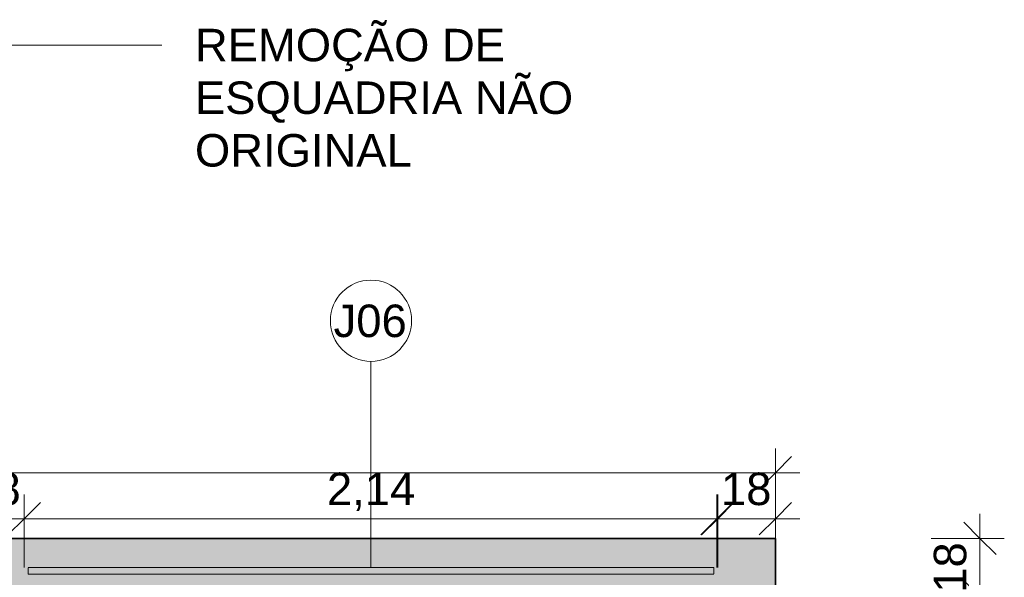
# Model space of a CAD drawing. Header units: millimetres. Extents: x -34717 to 9622, y -21919 to 4394.
# Tile 64 of 67: x -3758 to -726, y 12 to 1728. Entities that reach past the tile are written whole.
import ezdxf

# ---------------------------------------------------------------- set-up
doc = ezdxf.new("R2010")
doc.units = ezdxf.units.MM
doc.linetypes.add('_Tracejado médio', pattern=[4, 3, -1])
for name, color, linetype, lineweight in [('A-ANNO-DIMS', 211, 'Continuous', 9), ('A-ANNO-DIMS-50', 211, 'Continuous', 9), ('A-GLAZ', 151, 'Continuous', 18), ('A-GLAZ-IDEN', 152, 'Continuous', 9), ('A-WALL', 113, 'Continuous', 25), ('A-WALL-PATT', 111, 'Continuous', 25), ('G-ANNO-TEXT', 231, 'Continuous', 9)]:
    doc.layers.add(name, color=color, linetype=linetype, lineweight=lineweight)
doc.styles.add('Arial_4', font='arial.ttf', dxfattribs={"height": 100})
doc.dimstyles.new('Diagonal_-_2_0mm_Arial', dxfattribs={"dimscale": 304.8, "dimtxt": 102.02594, "dimasz": 0.328084, "dimexe": 0.246063, "dimexo": 0.0625, "dimgap": 0.024606, "dimtad": 1, "dimlfac": 0.001, "dimrnd": 0.01, "dimzin": 0, "dimdsep": 46, "dimtxsty": 'Arial_4', "dimblk1": 'OBLIQUE', "dimblk2": 'OBLIQUE', "dimsah": 1, "dimcen": 0.09, "dimdle": 0.246063, "dimadec": 0, "dimazin": 0, "dimtfac": 1, "dimtdec": 4, "dimtix": 1, "dimtmove": 0, "dimatfit": 3, "dimfxl": 0.492126, "dimfxlon": 1, "dimtvp": 1, "dimtolj": 1, "dimtzin": 0, "dimarcsym": 2})
doc.dimstyles.new('Diagonal_-_2_0mm_Arial_2', dxfattribs={"dimscale": 304.8, "dimtxt": 102.02594, "dimasz": 0.328084, "dimexe": 0.246063, "dimexo": 0.0625, "dimgap": 0.024606, "dimtad": 1, "dimdec": 0, "dimlfac": 0.1, "dimdsep": 46, "dimtxsty": 'Arial_4', "dimblk1": 'OBLIQUE', "dimblk2": 'OBLIQUE', "dimsah": 1, "dimcen": 0.09, "dimdle": 0.246063, "dimadec": 0, "dimazin": 0, "dimtfac": 1, "dimtdec": 4, "dimtix": 1, "dimtmove": 0, "dimatfit": 3, "dimfxl": 0.492126, "dimfxlon": 1, "dimtvp": 1, "dimtolj": 1, "dimtzin": 0, "dimarcsym": 2})

# ---------------------------------------------------------------- blocks, each defined once
blk = doc.blocks.new('CV_08 - CV_08-4007806-PLANTA TÉRREO - MANTER _ DEMOLIR')
at = {"layer": 'A-GLAZ', "linetype": '_Tracejado médio'}
blk.add_hatch(color=41, dxfattribs=at).paths.add_polyline_path([(1055, -20), (1055, 0), (-1055, 0), (-1055, -20), (-287.9, -20)], flags=0)
at = {"layer": 'A-GLAZ', "color": 40, "linetype": '_Tracejado médio'}
for p, q in [((-1055, -20), (-1055, 0)), ((1055, 0), (-1055, 0)), ((1055, 0), (1055, -20)), ((1055, -20), (-1055, -20))]:
    blk.add_line(p, q, dxfattribs=at)
blk = doc.blocks.new('DIMBLOCK82-PLANTA TÉRREO - MANTER _ DEMOLIR')
at = {"layer": 'A-ANNO-DIMS-50'}
for p, q in [((-801.4, 206.5), (-801.4, -48.5)), ((-951.4, 131.5), (-726.4, 131.5)), ((-801.4, 131.5), (-951.4, 131.5)), ((-951.4, -48.5), (-726.4, -48.5)), ((-801.4, -48.5), (-951.4, -48.5))]:
    blk.add_line(p, q, dxfattribs=at)
at = {"layer": 'A-ANNO-DIMS-50', "lineweight": 18}
for p, q in [((-801.4, 131.5), (-851.4, 181.5)), ((-801.4, 131.5), (-751.4, 81.5)), ((-801.4, -48.5), (-851.4, 1.5)), ((-801.4, -48.5), (-751.4, -98.5))]:
    blk.add_line(p, q, dxfattribs=at)
at = {"layer": 'A-ANNO-DIMS-50', "color": 0, "insert": (-943.5, -36), "char_height": 100, "width": 186.088, "attachment_point": 1, "rotation": 90, "line_spacing_factor": 0.941778, "style": 'Arial_4'}
blk.add_mtext('18', dxfattribs=at)
blk = doc.blocks.new('_Oblique')
at = {"color": 0, "linetype": 'ByBlock', "lineweight": -2}
blk.add_line((-0.5, -0.5), (0.5, 0.5), dxfattribs=at)
blk = doc.blocks.new('DIMBLOCK172-PLANTA TÉRREO - MANTER _ DEMOLIR')
at = {"layer": 'A-ANNO-DIMS-50'}
for p, q in [((-3921.1, 41.9), (-3921.1, 266.9)), ((-3743.6, 41.9), (-3743.6, 266.9)), ((-3921.1, 191.9), (-3743.6, 191.9)), ((-3921.1, 191.9), (-3921.1, 41.9)), ((-3743.6, 191.9), (-3743.6, 41.9))]:
    blk.add_line(p, q, dxfattribs=at)
at = {"layer": 'A-ANNO-DIMS-50', "lineweight": 18}
for p, q in [((-3921.1, 191.9), (-3871.1, 241.9)), ((-3743.6, 191.9), (-3693.6, 241.9)), ((-3921.1, 191.9), (-3971.1, 141.9)), ((-3743.6, 191.9), (-3793.6, 141.9))]:
    blk.add_line(p, q, dxfattribs=at)
at = {"layer": 'A-ANNO-DIMS-50', "color": 0, "insert": (-3909.9, 333.9), "char_height": 100, "width": 186.088, "attachment_point": 1, "line_spacing_factor": 0.941778, "style": 'Arial_4'}
blk.add_mtext('18', dxfattribs=at)
blk = doc.blocks.new('DIMBLOCK173-PLANTA TÉRREO - MANTER _ DEMOLIR')
at = {"layer": 'A-ANNO-DIMS-50'}
for p, q in [((-3743.6, 41.9), (-3743.6, 266.9)), ((-1608.6, 41.9), (-1608.6, 266.9)), ((-3743.6, 191.9), (-1533.6, 191.9)), ((-3743.6, 191.9), (-3743.6, 41.9)), ((-1608.6, 191.9), (-1608.6, 41.9))]:
    blk.add_line(p, q, dxfattribs=at)
at = {"layer": 'A-ANNO-DIMS-50', "lineweight": 18}
for p, q in [((-3743.6, 191.9), (-3693.6, 241.9)), ((-1608.6, 191.9), (-1558.6, 241.9)), ((-3743.6, 191.9), (-3793.6, 141.9)), ((-1608.6, 191.9), (-1658.6, 141.9))]:
    blk.add_line(p, q, dxfattribs=at)
at = {"layer": 'A-ANNO-DIMS-50', "color": 0, "insert": (-2811.8, 333.9), "char_height": 100, "width": 325.653, "attachment_point": 1, "line_spacing_factor": 0.941778, "style": 'Arial_4'}
blk.add_mtext('2,14', dxfattribs=at)
blk = doc.blocks.new('TAG-Janela - Janela-240880-PLANTA TÉRREO - MANTER _ DEMOLIR')
at = {"layer": 'A-GLAZ-IDEN'}
blk.add_circle((0, 0), 2.5, dxfattribs=at)
blk = doc.blocks.new('DIMBLOCK175-PLANTA TÉRREO - MANTER _ DEMOLIR')
at = {"layer": 'A-ANNO-DIMS-50'}
for p, q in [((-9551.1, 183), (-9551.1, 408)), ((-1431.1, 183), (-1431.1, 408)), ((-9626.1, 333), (-1356.1, 333)), ((-9551.1, 333), (-9551.1, 183)), ((-1431.1, 333), (-1431.1, 183))]:
    blk.add_line(p, q, dxfattribs=at)
at = {"layer": 'A-ANNO-DIMS-50', "lineweight": 18}
for p, q in [((-9551.1, 333), (-9501.1, 383)), ((-1431.1, 333), (-1381.1, 383)), ((-9551.1, 333), (-9601.1, 283)), ((-1431.1, 333), (-1481.1, 283))]:
    blk.add_line(p, q, dxfattribs=at)
at = {"layer": 'A-ANNO-DIMS-50', "color": 0, "insert": (-5626.8, 475), "char_height": 100, "width": 325.653, "attachment_point": 1, "line_spacing_factor": 0.941778, "style": 'Arial_4'}
blk.add_mtext('8,12', dxfattribs=at)
blk = doc.blocks.new('DIMBLOCK176-PLANTA TÉRREO - MANTER _ DEMOLIR')
at = {"layer": 'A-ANNO-DIMS-50'}
for p, q in [((-1611.1, 41.9), (-1611.1, 266.9)), ((-1431.1, 41.9), (-1431.1, 266.9)), ((-1686.1, 191.9), (-1356.1, 191.9)), ((-1611.1, 191.9), (-1611.1, 41.9)), ((-1431.1, 191.9), (-1431.1, 41.9))]:
    blk.add_line(p, q, dxfattribs=at)
at = {"layer": 'A-ANNO-DIMS-50', "lineweight": 18}
for p, q in [((-1611.1, 191.9), (-1561.1, 241.9)), ((-1431.1, 191.9), (-1381.1, 241.9)), ((-1611.1, 191.9), (-1661.1, 141.9)), ((-1431.1, 191.9), (-1481.1, 141.9))]:
    blk.add_line(p, q, dxfattribs=at)
at = {"layer": 'A-ANNO-DIMS-50', "color": 0, "insert": (-1598.7, 333.9), "char_height": 100, "width": 186.088, "attachment_point": 1, "line_spacing_factor": 0.941778, "style": 'Arial_4'}
blk.add_mtext('18', dxfattribs=at)

msp = doc.modelspace()

# ---------------------------------------------------------------- hatches: boundary and pattern name
at = {"layer": 'A-WALL-PATT', "lineweight": 18}
h = msp.add_hatch(color=21, dxfattribs=at)
h.paths.add_polyline_path([(-1431.115, -48.492), (-1431.115, 131.508), (-9371.115, 131.508), (-9371.115, -48.492), (-1611.115, -48.492)], flags=0)
h.paths.add_polyline_path([(-3692.226, 21.508), (-3731.115, 21.508), (-3731.115, 41.508), (-1621.115, 41.508), (-1621.115, 21.508), (-2964.04, 21.508)], flags=0)
h.paths.add_polyline_path([(-5206.115, 21.508), (-6531.115, 21.508), (-6531.115, 41.508), (-3881.115, 41.508), (-3881.115, 21.508), (-5196.115, 21.508)], flags=0)
h.paths.add_polyline_path([(-7351.115, 21.508), (-8041.115, 21.508), (-8041.115, 41.508), (-6681.115, 41.508), (-6681.115, 21.508), (-7232.501, 21.508)], flags=0)

# ---------------------------------------------------------------- linework, layer by layer
at = {"layer": 'A-GLAZ-IDEN'}
msp.add_line((-2676.115, 41.508), (-2676.115, 676.508), dxfattribs=at)
at = {"layer": 'A-WALL', "color": 30, "linetype": '_Tracejado médio', "lineweight": 35}
for p, q in [((-1431.115, 131.508), (-9551.115, 131.508)), ((-1431.115, -2658.492), (-1431.115, 131.508))]:
    msp.add_line(p, q, dxfattribs=at)
at = {"layer": 'G-ANNO-TEXT', "color": 7}
msp.add_line((-3892.323, 1650.348), (-3319.64, 1650.348), dxfattribs=at)

# ---------------------------------------------------------------- block references
at = {"layer": 'A-GLAZ', "color": 40, "linetype": '_Tracejado médio'}
msp.add_blockref('CV_08 - CV_08-4007806-PLANTA TÉRREO - MANTER _ DEMOLIR', (-2676.115, 41.508), dxfattribs=at)
at = {"layer": 'A-GLAZ-IDEN', "xscale": 49.99999999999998, "yscale": 49.99999999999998, "zscale": 49.99999999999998}
msp.add_blockref('TAG-Janela - Janela-240880-PLANTA TÉRREO - MANTER _ DEMOLIR', (-2676.115, 801.508), dxfattribs=at)

# ---------------------------------------------------------------- texts
at = {"layer": 'A-GLAZ-IDEN', "insert": (-2791.217, 851.209), "char_height": 100, "width": 280.59062, "attachment_point": 1, "style": 'Arial_4'}
msp.add_mtext('J06', dxfattribs=at)
at = {"layer": 'G-ANNO-TEXT', "color": 7, "char_height": 100, "attachment_point": 1, "style": 'Arial_4'}
for s, insert, width in [('REMOÇÃO DE ', (-3218.04, 1700.348), 1222.57344), ('ESQUADRIA NÃO ', (-3218.04, 1538.291), 1487.13031), ('ORIGINAL', (-3218.04, 1376.233), 821.72969)]:
    msp.add_mtext(s, dxfattribs=dict(at, insert=insert, width=width))

# ---------------------------------------------------------------- dimensions: what is measured, and where the dimension line sits
at = {"layer": 'A-ANNO-DIMS'}
for base, p1, p2, dimstyle, override, picture, middle in [((-1431.115, 333.003), (-9551.115, 183.003), (-1431.115, 183.003), 'Diagonal_-_2_0mm_Arial', {"dimpost": '<>', "dimfxl": 8120}, 'DIMBLOCK175-PLANTA TÉRREO - MANTER _ DEMOLIR', (-5491.115, 391.56)), ((-3743.615, 191.897), (-3921.115, 41.897), (-3743.615, 41.897), 'Diagonal_-_2_0mm_Arial_2', {"dimpost": '<>', "dimfxl": 177.5}, 'DIMBLOCK172-PLANTA TÉRREO - MANTER _ DEMOLIR', (-3832.365, 250.454)), ((-1608.614937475, 191.897178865), (-3743.614937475, 41.897178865), (-1608.614937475, 41.897178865), 'Diagonal_-_2_0mm_Arial', {"dimpost": '<>', "dimfxl": 2135}, 'DIMBLOCK173-PLANTA TÉRREO - MANTER _ DEMOLIR', (-2676.114937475, 249.60181763)), ((-1431.115, 191.897), (-1611.115, 41.897), (-1431.115, 41.897), 'Diagonal_-_2_0mm_Arial_2', {"dimpost": '<>', "dimfxl": 180}, 'DIMBLOCK176-PLANTA TÉRREO - MANTER _ DEMOLIR', (-1521.115, 250.454))]:
    dim = msp.add_linear_dim(base=base, p1=p1, p2=p2, dimstyle=dimstyle, override=override, dxfattribs=at)
    dim.commit()
    dim.dimension.update_dxf_attribs({"geometry": picture, "text_midpoint": middle})
dim = msp.add_linear_dim(base=(-801.422, -48.492), p1=(-951.422, 131.508), p2=(-951.422, -48.492), angle=90, dimstyle='Diagonal_-_2_0mm_Arial_2', override={"dimpost": '<>', "dimfxl": 180}, dxfattribs=at)
dim.commit()
dim.dimension.update_dxf_attribs({"geometry": 'DIMBLOCK82-PLANTA TÉRREO - MANTER _ DEMOLIR', "text_midpoint": (-859.979, 41.508)})

doc.saveas('drawing.dxf')
